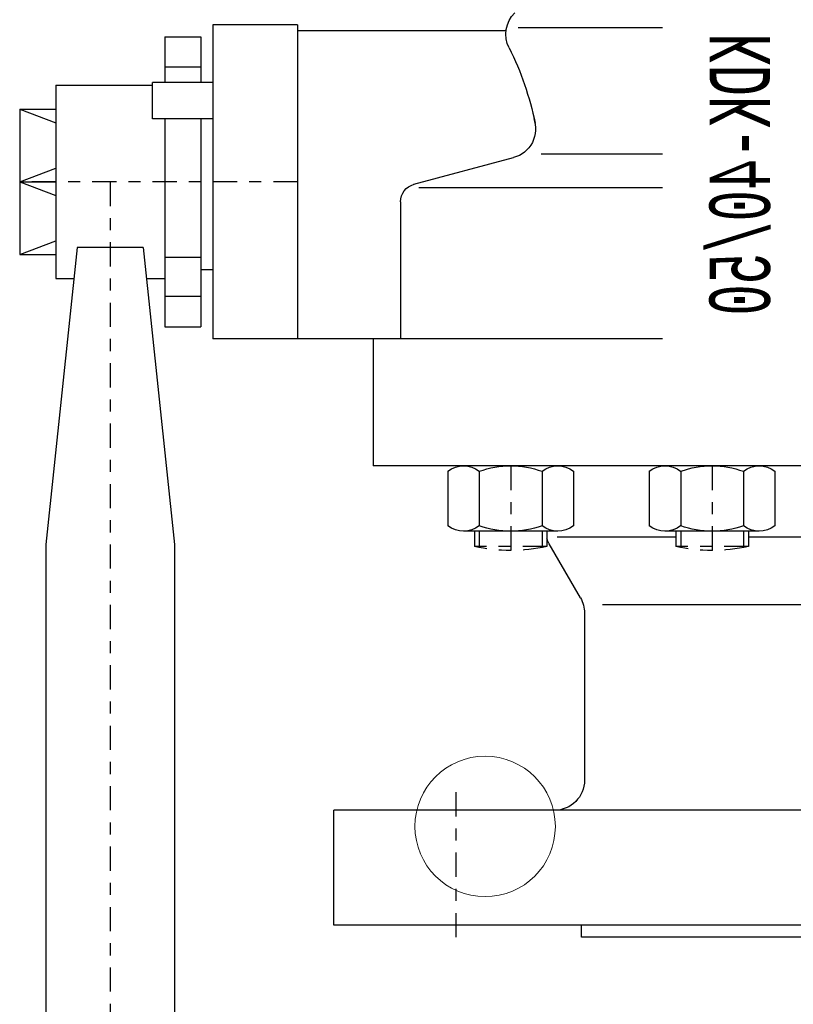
# Model space of a CAD drawing. Extents: x 33706 to 249013, y -74890 to 17912.
# Tile 101 of 256: x 123569.67 to 123576.07, y -39523.28 to -39515.14. Entities that reach past the tile are written whole.
import ezdxf
from ezdxf.enums import TextEntityAlignment as Align

# ---------------------------------------------------------------- set-up
doc = ezdxf.new("R2010")
doc.units = 0
doc.header["$MEASUREMENT"] = 0
doc.linetypes.add('DASHDOT', pattern=[8.5, 4, -2, 0.5, -2])
for name, color, linetype in [('gaz', 1, 'Continuous'), ('LC-002-002-----0', 2, 'DASHDOT'), ('LC-006-002-----0', 1, 'Continuous'), ('LC-007-002-----0', 1, 'Continuous'), ('LC-008-002-----0', 1, 'Continuous'), ('LC-009-002-----0', 1, 'Continuous'), ('LC-010-002-----0', 1, 'Continuous'), ('LC-012-002-----0', 1, 'Continuous'), ('LC-013-072-----0', 1, 'Continuous'), ('LC-015-002-----0', 1, 'Continuous'), ('LC-016-004-----0', 1, 'Continuous'), ('LC-017-002-----0', 1, 'Continuous'), ('LC-018-002-----0', 1, 'Continuous'), ('symbole', 7, 'Continuous')]:
    doc.layers.add(name, color=color, linetype=linetype)
doc.styles.add('LC-TXT-001-0', font='MONOTXT')

# ---------------------------------------------------------------- blocks, each defined once
blk = doc.blocks.new('kdk dn40 pn50')
at = {"layer": 'LC-002-002-----0', "color": 1}
for p, q in [((53.3, 54.22), (55.85, 54.22)), ((55.85, 42.22), (55.85, 54.22)), ((53.3, 42.22), (55.85, 42.22)), ((53.3, 20.88), (55.85, 20.88)), ((55.85, 8.88), (55.85, 20.88)), ((53.3, 8.88), (55.85, 8.88))]:
    blk.add_line(p, q, dxfattribs=at)
at = {"layer": 'LC-002-002-----0'}
for p, q in [((53.3, 53.42), (56.01, 53.42)), ((53.3, 43.02), (56.01, 43.02)), ((53.3, 20.08), (56.01, 20.08)), ((53.3, 9.68), (56.01, 9.68))]:
    blk.add_line(p, q, dxfattribs=at)
at = {"layer": 'LC-002-002-----0', "color": 1}
for centre in [(28.56, 48.22), (28.56, 14.88)]:
    blk.add_arc(centre, 27.94, 347.6016, 12.3984, dxfattribs=at)
at = {"layer": 'LC-006-002-----0'}
blk.add_arc((52.9, 37.5), 5, 60, 70.8585, dxfattribs=at)
at = {"layer": 'LC-007-002-----0'}
for p, q in [((-16.52, 129.5), (-14.27, 123.5)), ((-4.5, 129.5), (-6.75, 123.5)), ((-4.5, 129.5), (-2.25, 123.5)), ((7.52, 129.5), (5.27, 123.5)), ((55.5, 125.15), (341.06, 125.15)), ((55.5, 103.85), (341.06, 103.85)), ((-30.5, 83.5), (-30.5, 97.5)), ((21.5, 23.1), (21.5, 97.5)), ((-29.5, 48.98), (-29.5, 83.5)), ((99.5, -77.5), (99.5, 77.5)), ((118.5, -77.5), (118.5, 77.5)), ((21.5, 71), (42.5, 71)), ((42.5, -71), (42.5, 71)), ((-1.2, 66.45), (21.5, 66.45)), ((-3.5, 23.1), (-3.5, 63.45)), ((64.34, 36.67), (55.4, 41.83)), ((66.84, 36), (94.5, 36)), ((120.5, 36.5), (118.5, 36.5)), ((120.5, -36.5), (120.5, 36.5)), ((65.5, -33), (65.5, 33))]:
    blk.add_line(p, q, dxfattribs=at)
for centre, start, end in [((94.5, 41), 270, 0), ((66.84, 41), 240, 270)]:
    blk.add_arc(centre, 5, start, end, dxfattribs=at)
at = {"layer": 'LC-008-002-----0'}
for p, q in [((-4.5, 129.5), (-4.5, 123.5)), ((6.38, 119.96), (55.5, 125.15)), ((6.38, 109.04), (55.5, 103.85)), ((-30, 23.1), (-30, 47)), ((-9.13, 43.17), (-9.13, 23.1)), ((54.24, 40.5), (54.24, 20.88)), ((54.24, 8.88), (54.24, -20.02))]:
    blk.add_line(p, q, dxfattribs=at)
at = {"layer": 'LC-009-002-----0'}
blk.add_line((-4.1, 64.23), (-8.52, 47.73), dxfattribs=at)
for centre, radius, start, end in [((-28.92, 44.01), 5, 63.4746, 135), ((-4.17, 93.59), 50.42, 243.4746, 258.4787), ((-13.26, 49), 4.91, 249.1681, 345)]:
    blk.add_arc(centre, radius, start, end, dxfattribs=at)
at = {"layer": 'LC-010-002-----0'}
for p, q in [((-16.52, 129.5), (-16.52, 123.5)), ((7.52, 129.5), (7.52, 123.5)), ((6.38, 109.04), (6.38, 119.96)), ((-14.94, 107.5), (-20.94, 107.5)), ((-23.46, 99.5), (-23.46, 105.5)), ((8.01, 99.5), (8.01, 105.5)), ((14.46, 99.5), (14.46, 105.5))]:
    blk.add_line(p, q, dxfattribs=at)
at = {"layer": 'LC-010-002-----0', "color": 2, "linetype": 'DASHDOT'}
for p, q in [((-4.5, 83.5), (-4.5, 129.5)), ((-4.5, 114.5), (345.5, 114.5)), ((120.5, 57.25), (96.5, 57.25)), ((42.5, 48.22), (56.5, 48.22)), ((42.5, 14.88), (56.5, 14.88))]:
    blk.add_line(p, q, dxfattribs=at)
at = {"layer": 'LC-010-002-----0'}
blk.add_arc((-1.2, 63.45), 3, 90, 165, dxfattribs=at)
at = {"layer": 'LC-012-002-----0'}
blk.add_line((-30.5, 83.5), (21.5, 83.5), dxfattribs=at)
at = {"layer": 'LC-013-072-----0'}
for p, q in [((43.39, 58.62), (52.41, 58.62)), ((53.3, 40.43), (53.3, 56.02)), ((43.39, 53.42), (52.41, 53.42)), ((43.39, 43.03), (52.41, 43.03)), ((43.39, 37.83), (52.41, 37.83)), ((43.39, 25.27), (52.41, 25.27)), ((53.3, 7.09), (53.3, 22.68)), ((43.39, 20.08), (52.41, 20.08)), ((43.39, 9.69), (52.41, 9.69)), ((43.39, 4.49), (52.41, 4.49))]:
    blk.add_line(p, q, dxfattribs=at)
for centre, radius, start, end in [((46.74, 56.02), 4.24, 142.2366, 217.7634), ((49.06, 56.02), 4.24, 322.2366, 37.7634), ((58.14, 48.22), 15.64, 160.5914, 199.4086), ((37.66, 48.22), 15.64, 340.5914, 19.4086), ((46.74, 40.43), 4.24, 142.2366, 217.7634), ((49.06, 40.43), 4.24, 322.2366, 37.7634), ((46.74, 22.68), 4.24, 142.2366, 217.7634), ((49.06, 22.68), 4.24, 322.2366, 37.7634), ((58.14, 14.88), 15.64, 160.5914, 199.4086), ((37.66, 14.88), 15.64, 340.5914, 19.4086), ((46.74, 7.09), 4.24, 142.2366, 217.7634), ((49.06, 7.09), 4.24, 322.2366, 37.7634)]:
    blk.add_arc(centre, radius, start, end, dxfattribs=at)
at = {"layer": 'LC-015-002-----0'}
blk.add_line((118.5, 77.5), (99.5, 77.5), dxfattribs=at)
at = {"layer": 'LC-017-002-----0'}
for p, q in [((-16.52, 129.5), (7.52, 129.5)), ((-20.5, 123.5), (-20.5, 107.5)), ((-20.5, 123.5), (11.5, 123.5)), ((11.5, 123.5), (11.5, 120.5)), ((11.5, 108.5), (11.5, 105.5)), ((-28.5, 105.5), (-20.94, 105.5)), ((-28.5, 105.5), (-28.5, 99.5)), ((-14.94, 105.5), (19.5, 105.5)), ((19.5, 105.5), (19.5, 99.5)), ((-28.5, 99.5), (-20.94, 99.5)), ((-14.94, 99.5), (19.5, 99.5)), ((10, 99.5), (10, 97.5)), ((-30.5, 97.5), (21.5, 97.5))]:
    blk.add_line(p, q, dxfattribs=at)
at = {"layer": 'LC-018-002-----0'}
for p, q in [((-20.94, 97.5), (-20.94, 107.5)), ((-14.94, 97.5), (-14.94, 107.5))]:
    blk.add_line(p, q, dxfattribs=at)
at = {"layer": 'LC-016-004-----0', "style": 'LC-TXT-001-0', "width": 0.6}
blk.add_text('KDK-40/50', height=10, dxfattribs=at).set_placement((-5.73, 5.31), align=Align.CENTER)

msp = doc.modelspace()

# ---------------------------------------------------------------- linework, layer by layer
at = {"layer": 'symbole', "lineweight": 18}
msp.add_circle((123573.5234, -39521.813), 0.5811, dxfattribs=at)

# ---------------------------------------------------------------- block references
at = {"layer": 'gaz', "linetype": 'Continuous', "xscale": -0.05, "yscale": 0.05, "rotation": 89.99999999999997}
msp.add_blockref('kdk dn40 pn50', (123576.146, -39516.7047), dxfattribs=at)

doc.saveas('drawing.dxf')
